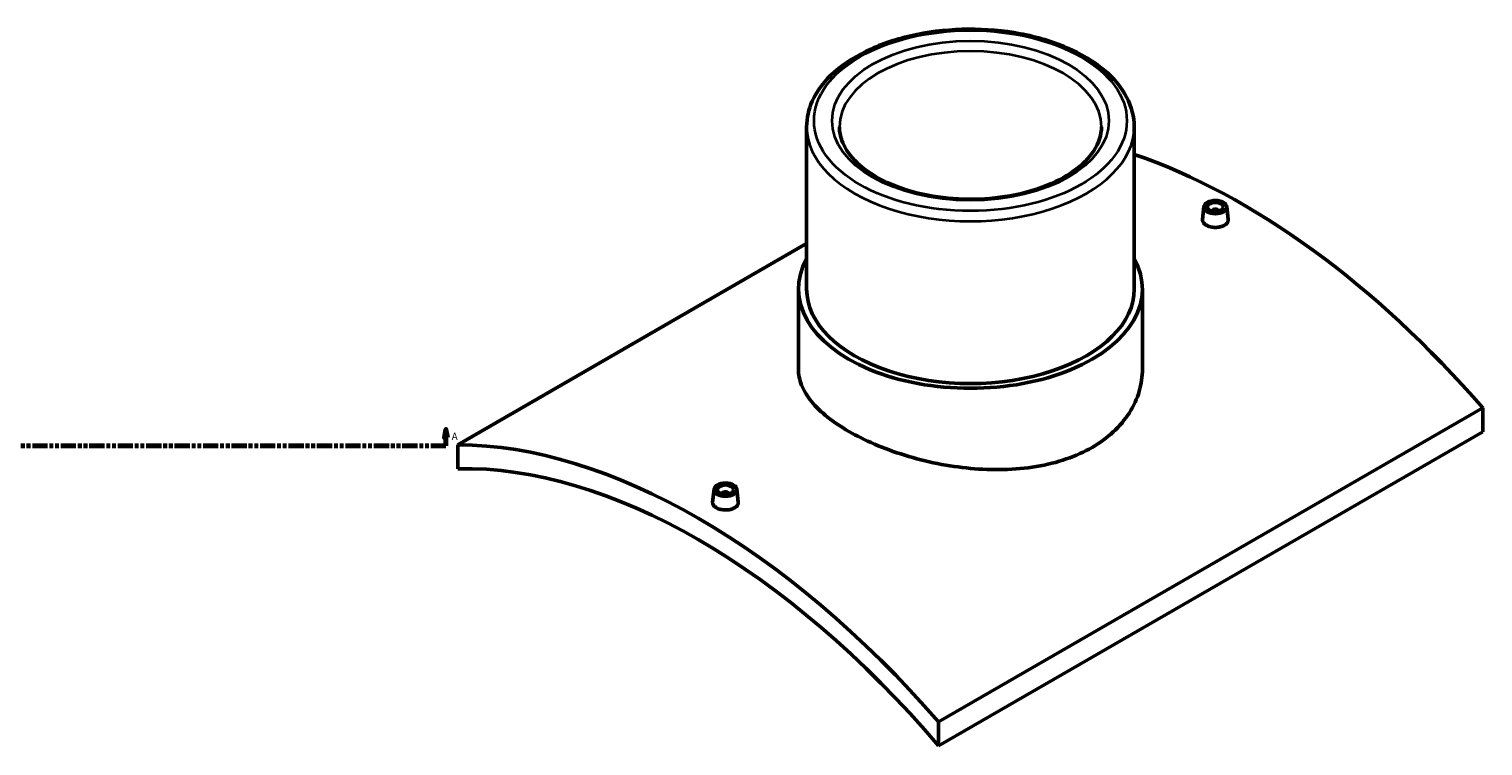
# Model space of a CAD drawing. Header units: millimetres. Extents: x -379 to 1736, y -430 to 2475.
# Tile 4 of 6: x 848 to 1736, y 815 to 1253. Entities that reach past the tile are written whole.
import ezdxf

# ---------------------------------------------------------------- set-up
doc = ezdxf.new("R2010")
doc.units = ezdxf.units.MM
doc.linetypes.add('DOUBLE_DASH_CHAIN', pattern=[1.2403, 0.6614, -0.0827, 0.1654, -0.0827, 0.1654, -0.0827])
for name, color, linetype, lineweight in [('Section Line (ANSI)', 7, 'DOUBLE_DASH_CHAIN', 70), ('Visible (ANSI)', 7, 'Continuous', 50), ('Visible Narrow (ANSI)', 7, 'Continuous', 35)]:
    doc.layers.add(name, color=color, linetype=linetype, lineweight=lineweight)
doc.styles.add('Label Text (ANSI)', font='tahoma.ttf')

# ---------------------------------------------------------------- blocks, each defined once
blk = doc.blocks.new('2dTransSection0')
at = {"layer": 'Section Line (ANSI)', "linetype": 'Continuous'}
for p, q in [((1102.6, 1008.35), (1101.6, 1003.35)), ((1101.6, 1003.35), (1103.6, 1003.35)), ((1102.6, 1003.35), (1102.6, 1008.35)), ((1103.6, 1003.35), (1102.6, 1008.35)), ((1102.6, 998.35), (1102.6, 1003.35)), ((1093.33, 998.35), (1102.6, 998.35))]:
    blk.add_line(p, q, dxfattribs=at)
at = {"layer": 'Section Line (ANSI)', "linetype": 'DOUBLE_DASH_CHAIN', "ltscale": 14.009244}
blk.add_line((207.17, 998.35), (1102.6, 998.35), dxfattribs=at)
at = {"layer": 'Section Line (ANSI)', "linetype": 'Continuous', "flags": 128}
blk.add_lwpolyline([(1103.6, 1003.35), (1102.6, 1008.35), (1101.6, 1003.35), (1103.6, 1003.35)], dxfattribs=at)
at = {"layer": 'Section Line (ANSI)'}
blk.add_solid([(1103.6, 1003.35), (1102.6, 1008.35), (1101.6, 1003.35), (1103.6, 1003.35)], dxfattribs=at)
at = {"layer": 'Section Line (ANSI)', "insert": (1106.07, 1001.85), "char_height": 4.57, "attachment_point": 7, "style": 'Label Text (ANSI)'}
blk.add_mtext('A', dxfattribs=at)

msp = doc.modelspace()

# ---------------------------------------------------------------- linework, layer by layer
at = {"layer": 'Visible (ANSI)'}
for p, q in [((1322.798, 1193.294), (1322.798, 1094.09)), ((1522.798, 1193.294), (1522.798, 1094.09)), ((1565.365, 1144.432), (1564.523, 1136.594)), ((1570.351, 1141.536), (1570.351, 1141.733)), ((1574.351, 1141.536), (1574.351, 1141.733)), ((1579.338, 1144.432), (1580.179, 1136.6)), ((1109.903, 998.97), (1322.798, 1121.885)), ((1317.798, 1094.09), (1317.798, 1045.139)), ((1527.798, 1094.09), (1527.798, 1045.139)), ((1735.693, 1021.424), (1403.353, 829.547)), ((1735.693, 1021.424), (1735.693, 1006.769)), ((1403.353, 814.892), (1735.693, 1006.769)), ((1109.903, 998.97), (1109.903, 984.315)), ((1266.258, 971.743), (1265.417, 963.905)), ((1271.245, 969.044), (1271.245, 968.847)), ((1275.245, 969.044), (1275.245, 968.847)), ((1280.232, 971.743), (1281.072, 963.911)), ((1403.353, 814.892), (1403.353, 829.547))]:
    msp.add_line(p, q, dxfattribs=at)
for centre, major_axis, start_param, end_param in [((1588.968, 765.45), (233, -403.568), 1.8947087, 2.5583818), ((1572.351, 1141.733), (-2, 0), 2.9638821, 6.4608959), ((1422.798, 1094.09), (105, 0), 2.831748, 6.5930299), ((1422.798, 1094.09), (-100, 0), 0, 3.1415927), ((1256.628, 573.573), (-233, 403.568), 5.0363013, 5.9592729), ((1256.628, 573.573), (-225, 389.711), 5.0185402, 5.9770341), ((1273.245, 969.044), (-2, 0), 2.9638821, 6.4608959)]:
    msp.add_ellipse(centre, major_axis=major_axis, ratio=0.5773503, start_param=start_param, end_param=end_param, dxfattribs=at)
for centre, major_axis in [((1572.351, 1144.182), (7, 0)), ((1572.351, 1144.182), (5, 0)), ((1273.245, 971.493), (-7, 0)), ((1273.245, 971.493), (5, 0))]:
    msp.add_ellipse(centre, major_axis=major_axis, ratio=0.5773503, dxfattribs=at)
for points, knots in [([(1522.798, 1193.294), (1522.798, 1199.465), (1521.2, 1205.618), (1515.003, 1217.427), (1510.274, 1223.05), (1498.026, 1233.304), (1490.369, 1237.876), (1473.03, 1245.352), (1463.334, 1248.244), (1442.945, 1252.067), (1432.259, 1253.003), (1410.941, 1252.851), (1400.313, 1251.767), (1380.133, 1247.671), (1370.586, 1244.658), (1353.506, 1236.935), (1345.979, 1232.222), (1333.821, 1221.48), (1329.16, 1215.452), (1323.985, 1203.936), (1322.798, 1198.62), (1322.798, 1193.294)], [0.7853982, 0.7853982, 0.7853982, 0.7853982, 1.07957, 1.07957, 1.3891422, 1.3891422, 1.7147161, 1.7147161, 2.0422403, 2.0422403, 2.3685015, 2.3685015, 2.6942276, 2.6942276, 3.0205706, 3.0205706, 3.3481558, 3.3481558, 3.6731169, 3.6731169, 3.9269908, 3.9269908, 3.9269908, 3.9269908]), ([(1502.798, 1193.294), (1502.798, 1188.352), (1501.26, 1183.37), (1495.205, 1174.129), (1490.996, 1169.882), (1480.416, 1162.419), (1474.151, 1159.173), (1460.066, 1153.913), (1452.247, 1151.902), (1435.829, 1149.352), (1427.228, 1148.821), (1410.156, 1149.315), (1401.686, 1150.342), (1385.789, 1153.832), (1378.362, 1156.292), (1365.329, 1162.325), (1359.72, 1165.893), (1350.799, 1173.683), (1347.508, 1177.897), (1343.666, 1185.853), (1342.798, 1189.58), (1342.798, 1193.294)], [5.4977871, 5.4977871, 5.4977871, 5.4977871, 5.8594896, 5.8594896, 6.1836902, 6.1836902, 6.4944817, 6.4944817, 6.8057925, 6.8057925, 7.1186652, 7.1186652, 7.4319873, 7.4319873, 7.7444467, 7.7444467, 8.0552201, 8.0552201, 8.3675124, 8.3675124, 8.6393798, 8.6393798, 8.6393798, 8.6393798]), ([(1577.899, 1133.087), (1577.203, 1132.685), (1576.32, 1132.339), (1574.388, 1131.888), (1573.337, 1131.782), (1571.368, 1131.796), (1570.318, 1131.917), (1568.386, 1132.39), (1567.504, 1132.741), (1566.111, 1133.545), (1565.508, 1134.051), (1564.706, 1135.157), (1564.509, 1135.756), (1564.508, 1136.409), (1564.513, 1136.501), (1564.524, 1136.594)], [2.3634648, 2.3634648, 2.3634648, 2.3634648, 2.6589227, 2.6589227, 2.9543806, 2.9543806, 3.2497889, 3.2497889, 3.5451972, 3.5451972, 3.8406055, 3.8406055, 4.1360138, 4.1360138, 4.1839633, 4.1839633, 4.1839633, 4.1839633]), ([(1580.178, 1136.6), (1580.189, 1136.505), (1580.194, 1136.41), (1580.195, 1135.741), (1579.998, 1135.127), (1579.199, 1134.001), (1578.595, 1133.489), (1577.899, 1133.087)], [6.45130907, 6.45130907, 6.45130907, 6.45130907, 6.49947864, 6.49947864, 6.79493654, 6.79493654, 7.09039444, 7.09039444, 7.09039444, 7.09039444]), ([(1497.044, 997.349), (1492.366, 994.647), (1487.083, 992.238), (1475.592, 988.276), (1469.384, 986.724), (1456.449, 984.568), (1449.712, 983.962), (1436.174, 983.631), (1429.372, 983.904), (1416.225, 985.13), (1409.424, 986.124), (1395.885, 988.837), (1389.147, 990.554), (1376.212, 994.557), (1370.004, 996.845), (1358.513, 1001.783), (1353.23, 1004.432), (1343.874, 1009.834), (1339.49, 1012.766), (1331.773, 1018.918), (1328.439, 1022.138), (1323.091, 1028.692), (1321.072, 1032.031), (1318.425, 1038.662), (1317.798, 1041.956), (1317.798, 1045.139)], [0, 0, 0, 0, 1.9850516, 1.9850516, 3.9701031, 3.9701031, 5.9551547, 5.9551547, 7.9402063, 7.9402063, 9.9250768, 9.9250768, 11.9099473, 11.9099473, 13.8948178, 13.8948178, 15.8796883, 15.8796883, 17.8645588, 17.8645588, 19.8494293, 19.8494293, 21.8342998, 21.8342998, 23.8191703, 23.8191703, 23.8191703, 23.8191703]), ([(1527.798, 1045.139), (1527.798, 1040.731), (1527.171, 1036.168), (1524.524, 1027.155), (1522.506, 1022.706), (1517.158, 1014.306), (1513.824, 1010.349), (1506.107, 1003.221), (1501.723, 1000.05), (1497.044, 997.349)], [55.5785469, 55.5785469, 55.5785469, 55.5785469, 57.5635985, 57.5635985, 59.5486501, 59.5486501, 61.5337016, 61.5337016, 63.5187532, 63.5187532, 63.5187532, 63.5187532]), ([(1278.793, 960.398), (1278.096, 959.996), (1277.214, 959.65), (1275.282, 959.199), (1274.231, 959.093), (1272.262, 959.107), (1271.211, 959.228), (1269.279, 959.701), (1268.398, 960.052), (1267.005, 960.856), (1266.401, 961.362), (1265.6, 962.468), (1265.403, 963.067), (1265.402, 963.72), (1265.407, 963.812), (1265.418, 963.905)], [0, 0, 0, 0, 0.2954579, 0.2954579, 0.5909158, 0.5909158, 0.8863241, 0.8863241, 1.1817324, 1.1817324, 1.4771407, 1.4771407, 1.772549, 1.772549, 1.8204984, 1.8204984, 1.8204984, 1.8204984]), ([(1281.072, 963.911), (1281.082, 963.816), (1281.088, 963.721), (1281.088, 963.052), (1280.892, 962.438), (1280.093, 961.312), (1279.489, 960.8), (1278.793, 960.398)], [4.08784426, 4.08784426, 4.08784426, 4.08784426, 4.13601383, 4.13601383, 4.43147173, 4.43147173, 4.72692962, 4.72692962, 4.72692962, 4.72692962])]:
    msp.add_open_spline(points, degree=3, knots=knots, dxfattribs=at)
at = {"layer": 'Visible Narrow (ANSI)'}
for major_axis in [(95.5, 0), (84.5, 0)]:
    msp.add_ellipse((1422.798, 1196.969), major_axis=major_axis, ratio=0.5773503, dxfattribs=at)
for major_axis, start_param, end_param in [((-80, 0), 3.1415927, 6.2831853), ((-100, 0), 0, 3.1415927)]:
    msp.add_ellipse((1422.798, 1193.294), major_axis=major_axis, ratio=0.5773503, start_param=start_param, end_param=end_param, dxfattribs=at)

# ---------------------------------------------------------------- block references
at = {"layer": 'Section Line (ANSI)'}
msp.add_blockref('2dTransSection0', (0, 0), dxfattribs=at)

doc.saveas('drawing.dxf')
